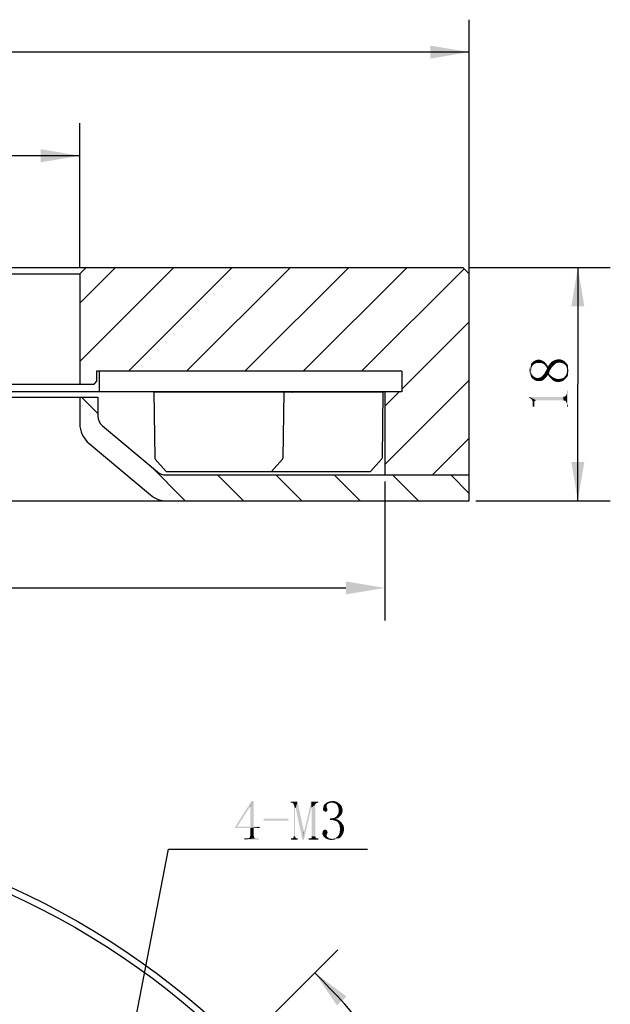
# Model space of a CAD drawing. Header units: millimetres. Extents: x 74 to 208, y 23 to 254.
# Tile 4 of 4: x 163 to 208, y 176 to 252. Entities that reach past the tile are written whole.
import ezdxf

# ---------------------------------------------------------------- set-up
doc = ezdxf.new("R2010")
doc.units = ezdxf.units.MM
doc.header["$LTSCALE"] = 23.1
doc.header["$PDMODE"] = 3
doc.header["$PDSIZE"] = 8
doc.layers.get('0').update_dxf_attribs({"linetype": 'CONTINUOUS'})
doc.layers.get('Defpoints').update_dxf_attribs({"linetype": 'CONTINUOUS'})
for name, color, linetype in [('00_COMPONENTS', 7, 'CONTINUOUS'), ('08_ALL_DRAFTS', 7, 'CONTINUOUS'), ('09_ALL_ROUNDS', 7, 'CONTINUOUS'), ('51__DRAFT_DIMS', 7, 'CONTINUOUS')]:
    doc.layers.add(name, color=color, linetype=linetype)
doc.styles.get("Standard").update_dxf_attribs({"font": 'simfang.ttf'})
doc.dimstyles.new('DIMSTYLE_1', dxfattribs={"dimtxt": 3, "dimasz": 3, "dimexe": 2.5, "dimexo": 0.5, "dimgap": 0.75, "dimtad": 1, "dimdsep": 46, "dimtxsty": 'STANDARD', "dimblk": '_FILLED', "dimblk1": '_FILLED', "dimblk2": '_FILLED', "dimcen": 0.09, "dimclrt": 3, "dimazin": 2, "dimtp": 0.3, "dimtm": 0.3, "dimtfac": 1, "dimtofl": 0, "dimtmove": 0, "dimatfit": 3, "dimldrblk": '_FILLED', "dimfxl": 1, "dimtolj": 1, "dimarcsym": 0})
doc.dimstyles.new('DIMSTYLE_2', dxfattribs={"dimtxt": 3, "dimasz": 3, "dimexe": 2.5, "dimexo": 0.5, "dimgap": 0.75, "dimtad": 1, "dimdsep": 46, "dimtxsty": 'STANDARD', "dimblk": '_FILLED', "dimblk1": '_FILLED', "dimblk2": '_FILLED', "dimcen": 0.09, "dimclrt": 3, "dimazin": 2, "dimtp": 0.2, "dimtm": 0.2, "dimtfac": 1, "dimtofl": 0, "dimtmove": 0, "dimatfit": 3, "dimldrblk": '_FILLED', "dimfxl": 1, "dimtolj": 1, "dimarcsym": 0})
doc.dimstyles.new('DIMSTYLE_3', dxfattribs={"dimtxt": 3, "dimasz": 3, "dimexe": 2.5, "dimexo": 0.5, "dimgap": 3, "dimtad": 1, "dimdec": 1, "dimdsep": 46, "dimtxsty": 'STANDARD', "dimblk": '_FILLED', "dimblk1": '_FILLED', "dimblk2": '_FILLED', "dimcen": 0.09, "dimclrt": 3, "dimazin": 2, "dimtp": 0.5, "dimtm": 0.5, "dimtfac": 1, "dimtdec": -1, "dimtofl": 0, "dimtmove": 0, "dimatfit": 3, "dimldrblk": '_FILLED', "dimfxl": 1, "dimtolj": 1, "dimarcsym": 0})
doc.dimstyles.new('DIMSTYLE_4', dxfattribs={"dimtxt": 3, "dimasz": 3, "dimexe": 2.5, "dimexo": 0.5, "dimtad": 1, "dimdsep": 46, "dimtxsty": 'STANDARD', "dimblk": '_FILLED', "dimblk1": '_FILLED', "dimblk2": '_FILLED', "dimcen": 0.09, "dimclrt": 3, "dimazin": 2, "dimtp": 0.1, "dimtm": 0.1, "dimtfac": 1, "dimtofl": 0, "dimtmove": 0, "dimatfit": 1, "dimldrblk": '_FILLED', "dimfxl": 1, "dimtolj": 1, "dimarcsym": 0})

# ---------------------------------------------------------------- blocks, each defined once
blk = doc.blocks.new('_FILLED')
at = {"color": 0, "linetype": 'ByBlock'}
blk.add_solid([(0, 0), (-1, 0.167), (-1, -0.167)], dxfattribs=at)
blk = doc.blocks.new('*D1')
at = {"layer": '51__DRAFT_DIMS', "color": 4}
for p, q in [((77.446, 231.571), (77.446, 252.159)), ((197.446, 231.571), (197.446, 252.159)), ((77.446, 249.659), (137.446, 249.659)), ((197.446, 249.659), (137.446, 249.659))]:
    blk.add_line(p, q, dxfattribs=at)
at = {"layer": '51__DRAFT_DIMS', "color": 4, "xscale": 3, "yscale": 3, "zscale": 3, "rotation": 180}
blk.add_blockref('_FILLED', (77.446, 249.659), dxfattribs=at)
at = {"layer": '51__DRAFT_DIMS', "color": 4, "xscale": 3, "yscale": 3, "zscale": 3}
blk.add_blockref('_FILLED', (197.446, 249.659), dxfattribs=at)
blk = doc.blocks.new('*D2')
at = {"layer": '51__DRAFT_DIMS', "color": 4}
for p, q in [((107.446, 233.071), (107.446, 244.174)), ((167.446, 233.071), (167.446, 244.174)), ((107.446, 241.674), (137.446, 241.674)), ((167.446, 241.674), (137.446, 241.674))]:
    blk.add_line(p, q, dxfattribs=at)
at = {"layer": '51__DRAFT_DIMS', "color": 4, "xscale": 3, "yscale": 3, "zscale": 3, "rotation": 180}
blk.add_blockref('_FILLED', (107.446, 241.674), dxfattribs=at)
at = {"layer": '51__DRAFT_DIMS', "color": 4, "xscale": 3, "yscale": 3, "zscale": 3}
blk.add_blockref('_FILLED', (167.446, 241.674), dxfattribs=at)
blk = doc.blocks.new('*D3')
at = {"layer": '51__DRAFT_DIMS', "color": 4}
for p, q in [((197.446, 233.071), (208.303, 233.071)), ((205.803, 233.071), (205.803, 224.071)), ((205.803, 215.071), (205.803, 224.071)), ((197.946, 215.071), (208.303, 215.071))]:
    blk.add_line(p, q, dxfattribs=at)
at = {"layer": '51__DRAFT_DIMS', "color": 4, "xscale": 3, "yscale": 3, "zscale": 3}
for p, rotation in [((205.803, 233.071), 90), ((205.803, 215.071), 270)]:
    blk.add_blockref('_FILLED', p, dxfattribs=dict(at, rotation=rotation))
blk = doc.blocks.new('*D4')
at = {"layer": '51__DRAFT_DIMS', "color": 4}
for p, q in [((169.619, 162.772), (187.313, 180.465)), ((173.123, 130.598), (207.969, 130.598))]:
    blk.add_line(p, q, dxfattribs=at)
for start, end in [(22.5, 45), (0, 22.5)]:
    blk.add_arc((137.446, 130.598), 68.023, start, end, dxfattribs=at)
for points in [[(187.981, 176.876), (185.545, 178.698), (187.258, 176.184)], [(204.903, 133.587), (205.469, 130.598), (205.902, 133.609)]]:
    blk.add_solid(points, dxfattribs=at)
blk = doc.blocks.new('*D5')
at = {"layer": '51__DRAFT_DIMS', "color": 4}
for p, q in [((169.553, 163.891), (174.294, 188.221)), ((174.294, 188.221), (177.794, 188.221)), ((177.794, 188.221), (189.606, 188.221))]:
    blk.add_line(p, q, dxfattribs=at)
at = {"layer": '51__DRAFT_DIMS', "color": 4, "xscale": 3, "yscale": 3, "zscale": 3, "rotation": 258.9738099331}
blk.add_blockref('_FILLED', (169.553, 163.891), dxfattribs=at)
blk = doc.blocks.new('*D8')
at = {"layer": '51__DRAFT_DIMS', "color": 0, "lineweight": -2}
for p, q in [((83.946, 216.571), (83.946, 205.864)), ((190.946, 216.571), (190.946, 205.864)), ((86.946, 208.364), (187.946, 208.364))]:
    blk.add_line(p, q, dxfattribs=at)
at = {"layer": 'Defpoints', "color": 0}
for p in [(83.946, 217.071), (190.946, 217.071), (190.946, 208.364)]:
    blk.add_point(p, dxfattribs=at)
at = {"layer": '51__DRAFT_DIMS', "color": 0, "linetype": 'ByBlock', "lineweight": -2, "xscale": 3, "yscale": 3, "zscale": 3, "rotation": 180}
blk.add_blockref('_FILLED', (83.946, 208.364), dxfattribs=at)
at = {"layer": '51__DRAFT_DIMS', "color": 0, "linetype": 'ByBlock', "lineweight": -2, "xscale": 3, "yscale": 3, "zscale": 3}
blk.add_blockref('_FILLED', (190.946, 208.364), dxfattribs=at)
at = {"layer": '51__DRAFT_DIMS', "color": 3, "insert": (137.446, 210.632), "char_height": 3, "attachment_point": 5}
blk.add_mtext('\\A1;107', dxfattribs=at)

msp = doc.modelspace()

# ---------------------------------------------------------------- hatches: boundary and pattern name
h = msp.add_hatch()
h.set_pattern_fill('ANSI31', color=256)
h.paths.add_polyline_path([(83.94602, 217.07068), (83.94602, 223.47068), (82.64602, 223.47068), (82.64616, 225.07068), (105.94602, 225.07068), (106.14602, 225.07068), (106.14602, 224.27068), (106.34602, 224.07068), (107.44602, 224.07068), (107.44602, 232.57068), (106.94602, 233.07068), (77.94602, 233.07068), (77.44602, 232.57068), (77.44602, 217.07068)])
h.paths.add_polyline_path([(197.44602, 217.07068), (197.44602, 232.57068), (196.94602, 233.07068), (167.94602, 233.07068), (167.44602, 232.57068), (167.44602, 224.07068), (168.54602, 224.07068), (168.74602, 224.27068), (168.74602, 225.07068), (168.94619, 225.07068), (192.24602, 225.07068), (192.24602, 223.47068), (190.94602, 223.47068), (190.94602, 217.07068)])
h = msp.add_hatch()
h.set_pattern_fill('ANSI31', angle=90)
h.paths.add_polyline_path([(197.44602, 217.07068), (190.94602, 217.07068), (174.07121, 217.07068, -0.17632698), (173.42842, 217.30464), (169.20323, 220.85, -0.22169466), (168.84602, 221.61604), (168.84602, 223.07068), (167.44602, 223.07068), (167.44602, 221.0379, 0.22169466), (168.16044, 219.50581), (172.88838, 215.53859, 0.17632698), (174.17396, 215.07068), (197.44602, 215.07068)])

# ---------------------------------------------------------------- linework, layer by layer
for p, q in [((173.15463, 223.47068), (183.15463, 223.47068)), ((180.78828, 223.47068), (190.78828, 223.47068)), ((174.10463, 217.3311), (173.24667, 218.29944)), ((182.20463, 217.3311), (183.06259, 218.29944)), ((189.83828, 217.3311), (190.69624, 218.29944)), ((174.10463, 217.3311), (182.20463, 217.3311)), ((181.73828, 217.3311), (189.83828, 217.3311))]:
    msp.add_line(p, q)
at = {"color": 7}
for p, q in [((106.04602, 223.07068), (168.84602, 223.07068)), ((167.44602, 223.07068), (167.44602, 221.0379)), ((168.84602, 223.07068), (168.84602, 221.61604)), ((169.20323, 220.85), (173.42842, 217.30464)), ((168.16044, 219.50581), (172.88838, 215.53859)), ((174.07121, 217.07068), (197.44602, 217.07068)), ((197.44602, 215.07068), (197.44602, 217.07068)), ((77.44602, 215.07068), (197.44602, 215.07068))]:
    msp.add_line(p, q, dxfattribs=at)
for centre, radius, start, end in [((169.84602, 221.61604), 1, 180, 230), ((169.44602, 221.0379), 2, 180, 230), ((174.07121, 218.07068), 1, 230, 270), ((174.17396, 217.07068), 2, 230, 270)]:
    msp.add_arc(centre, radius, start, end, dxfattribs=at)
at = {"layer": '00_COMPONENTS', "color": 7}
for p, q in [((77.94602, 233.07068), (196.94602, 233.07068)), ((167.44602, 232.57068), (167.94602, 233.07068)), ((196.94602, 233.07068), (197.44602, 232.57068)), ((107.44602, 232.57068), (167.44602, 232.57068)), ((167.44602, 232.57068), (167.44602, 224.07068)), ((197.44602, 215.07068), (197.44602, 232.57068)), ((192.24602, 225.07068), (168.74602, 225.07068)), ((168.74602, 225.07068), (168.74602, 224.27068)), ((168.94602, 225.07068), (168.94602, 223.47068)), ((168.94619, 225.01577), (168.94619, 223.47068)), ((192.24602, 225.07068), (192.24602, 223.47068)), ((192.24627, 225.01577), (192.24627, 223.47068)), ((106.34602, 224.07068), (168.54602, 224.07068)), ((168.54602, 224.07068), (168.74602, 224.27068)), ((192.24602, 223.47068), (82.64602, 223.47068)), ((183.83737, 223.45068), (183.8514, 223.45068)), ((190.94602, 223.47068), (190.94602, 217.07068)), ((77.44602, 215.07068), (197.44602, 215.07068))]:
    msp.add_line(p, q, dxfattribs=at)
for radius in [60, 59.5]:
    msp.add_circle((137.44602, 130.59839), radius, dxfattribs=at)
at = {"layer": '08_ALL_DRAFTS', "color": 7}
for p, q in [((173.15463, 223.47068), (173.21696, 218.36936)), ((183.15463, 223.47068), (183.0923, 218.36936)), ((190.78828, 223.47068), (190.72595, 218.36936))]:
    msp.add_line(p, q, dxfattribs=at)
at = {"layer": '09_ALL_ROUNDS', "color": 7}
for centre, start, end in [((173.31695, 218.37058), 180.7, 225.35), ((182.99231, 218.37058), 314.65, 359.3), ((190.62596, 218.37058), 314.65, 359.3)]:
    msp.add_arc(centre, 0.1, start, end, dxfattribs=at)
at = {"layer": '51__DRAFT_DIMS', "color": 3}
for points in [[(202.14719, 224.79725), (202.10031, 225.31287), (202.14719, 225.47693)], [(202.19406, 224.65662), (202.14719, 225.47693), (202.19406, 225.61756)], [(202.14719, 225.47693), (202.19406, 224.65662), (202.14719, 224.79725)], [(202.26437, 225.40662), (202.19406, 225.61756), (202.28781, 225.73475)], [(202.19406, 224.65662), (202.19406, 225.61756), (202.2175, 224.98475)], [(202.2175, 225.14881), (202.2175, 224.98475), (202.19406, 225.61756)], [(202.2175, 225.28943), (202.2175, 225.14881), (202.19406, 225.61756)], [(202.26437, 225.40662), (202.2175, 225.28943), (202.19406, 225.61756)], [(202.28781, 225.73475), (202.31125, 225.50037), (202.26437, 225.40662)], [(202.38156, 225.57068), (202.28781, 225.73475), (202.405, 225.8285)], [(202.38156, 225.57068), (202.31125, 225.50037), (202.28781, 225.73475)], [(202.405, 225.8285), (202.47531, 225.641), (202.38156, 225.57068)], [(202.47531, 225.641), (202.405, 225.8285), (202.52219, 225.89881)], [(202.52219, 225.89881), (202.5925, 225.68787), (202.47531, 225.641)], [(202.5925, 225.68787), (202.52219, 225.89881), (202.66281, 225.94568)], [(202.66281, 225.94568), (202.68625, 225.71131), (202.5925, 225.68787)], [(202.80344, 225.71131), (202.68625, 225.71131), (202.66281, 225.94568)], [(202.80344, 225.71131), (202.66281, 225.94568), (202.80344, 225.94568)], [(202.80344, 225.94568), (202.89719, 225.94568), (202.92062, 225.71131)], [(202.80344, 225.94568), (202.92062, 225.71131), (202.80344, 225.71131)], [(202.92062, 225.71131), (202.89719, 225.94568), (202.99094, 225.92225)], [(202.99094, 225.92225), (203.01437, 225.68787), (202.92062, 225.71131)], [(203.08469, 225.66443), (203.01437, 225.68787), (202.99094, 225.92225)], [(203.08469, 225.66443), (202.99094, 225.92225), (203.08469, 225.87537)], [(203.08469, 225.87537), (203.17844, 225.61756), (203.08469, 225.66443)], [(203.17844, 225.61756), (203.08469, 225.87537), (203.17844, 225.8285)], [(203.17844, 225.8285), (203.24875, 225.54725), (203.17844, 225.61756)], [(203.24875, 225.54725), (203.17844, 225.8285), (203.27219, 225.75818)], [(203.27219, 225.75818), (203.31906, 225.47693), (203.24875, 225.54725)], [(203.31906, 225.47693), (203.27219, 225.75818), (203.3425, 225.66443)], [(203.3425, 225.66443), (203.36594, 225.40662), (203.31906, 225.47693)], [(203.43625, 225.28943), (203.36594, 225.40662), (203.3425, 225.66443)], [(203.43625, 225.28943), (203.3425, 225.66443), (203.43625, 225.54725)], [(203.43625, 225.28943), (203.43625, 225.54725), (203.50656, 224.79725)], [(203.50656, 224.79725), (203.43625, 225.54725), (203.50656, 225.43006)], [(203.57687, 224.891), (203.50656, 225.43006), (203.57687, 225.54725)], [(203.50656, 225.43006), (203.57687, 224.68006), (203.50656, 224.79725)], [(203.57687, 224.891), (203.57687, 224.68006), (203.50656, 225.43006)], [(203.64719, 225.10193), (203.57687, 225.54725), (203.67062, 225.66443)], [(203.57687, 225.54725), (203.64719, 225.10193), (203.57687, 224.891)], [(203.67062, 225.66443), (203.74094, 225.266), (203.64719, 225.10193)], [(203.74094, 225.266), (203.67062, 225.66443), (203.76437, 225.78162)], [(203.76437, 225.78162), (203.83469, 225.40662), (203.74094, 225.266)], [(203.83469, 225.40662), (203.76437, 225.78162), (203.88156, 225.85193)], [(203.88156, 225.85193), (203.95187, 225.52381), (203.83469, 225.40662)], [(203.95187, 225.52381), (203.88156, 225.85193), (203.97531, 225.89881)], [(203.97531, 225.89881), (204.04562, 225.61756), (203.95187, 225.52381)], [(204.04562, 225.61756), (203.97531, 225.89881), (204.0925, 225.94568)], [(204.0925, 225.94568), (204.16281, 225.68787), (204.04562, 225.61756)], [(204.16281, 225.68787), (204.0925, 225.94568), (204.20969, 225.96912)], [(204.20969, 225.96912), (204.25656, 225.71131), (204.16281, 225.68787)], [(204.25656, 225.71131), (204.20969, 225.96912), (204.32687, 225.99256)], [(204.32687, 225.99256), (204.37375, 225.73475), (204.25656, 225.71131)], [(204.49094, 225.71131), (204.37375, 225.73475), (204.32687, 225.99256)], [(204.49094, 225.71131), (204.32687, 225.99256), (204.49094, 225.96912)], [(204.49094, 225.96912), (204.60812, 225.68787), (204.49094, 225.71131)], [(204.60812, 225.68787), (204.49094, 225.96912), (204.63156, 225.92225)], [(204.63156, 225.92225), (204.72531, 225.641), (204.60812, 225.68787)], [(204.72531, 225.641), (204.63156, 225.92225), (204.74875, 225.85193)], [(204.74875, 225.85193), (204.79562, 225.57068), (204.72531, 225.641)], [(204.79562, 225.57068), (204.74875, 225.85193), (204.86594, 225.73475)], [(204.86594, 225.73475), (204.88937, 225.50037), (204.79562, 225.57068)], [(204.93625, 225.38318), (204.88937, 225.50037), (204.86594, 225.73475)], [(204.95969, 225.266), (204.93625, 225.38318), (204.86594, 225.73475)], [(204.95969, 225.266), (204.86594, 225.73475), (204.98312, 225.61756)], [(204.98312, 225.61756), (204.98312, 225.10193), (204.95969, 225.266)], [(204.98312, 225.10193), (204.98312, 225.61756), (205.05344, 224.77381)], [(205.05344, 224.93787), (205.05344, 224.77381), (204.98312, 225.61756)], [(205.05344, 225.28943), (205.05344, 224.93787), (204.98312, 225.61756)], [(205.05344, 225.28943), (204.98312, 225.61756), (205.05344, 225.47693)], [(202.10031, 224.96131), (202.07687, 225.14881), (202.10031, 225.31287)], [(202.10031, 225.31287), (202.14719, 224.79725), (202.10031, 224.96131)], [(202.2175, 224.98475), (202.28781, 224.516), (202.19406, 224.65662)], [(202.2175, 224.98475), (202.24094, 224.86756), (202.28781, 224.516)], [(202.28781, 224.516), (202.24094, 224.86756), (202.31125, 224.75037)], [(202.31125, 224.75037), (202.405, 224.42225), (202.28781, 224.516)], [(202.31125, 224.75037), (202.38156, 224.68006), (202.405, 224.42225)], [(202.405, 224.42225), (202.38156, 224.68006), (202.47531, 224.60975)], [(203.01437, 224.3285), (202.92062, 224.58631), (203.01437, 224.65662)], [(203.10812, 224.37537), (203.01437, 224.65662), (203.10812, 224.75037)], [(203.01437, 224.65662), (203.10812, 224.37537), (203.01437, 224.3285)], [(203.20187, 224.42225), (203.10812, 224.75037), (203.20187, 224.84412)], [(203.10812, 224.75037), (203.20187, 224.42225), (203.10812, 224.37537)], [(203.27219, 224.49256), (203.20187, 224.84412), (203.27219, 224.98475)], [(203.20187, 224.84412), (203.27219, 224.49256), (203.20187, 224.42225)], [(203.36594, 224.58631), (203.27219, 224.98475), (203.36594, 225.12537)], [(203.27219, 224.98475), (203.36594, 224.58631), (203.27219, 224.49256)], [(203.43625, 224.68006), (203.36594, 225.12537), (203.43625, 225.28943)], [(203.36594, 225.12537), (203.43625, 224.68006), (203.36594, 224.58631)], [(203.43625, 225.28943), (203.50656, 224.79725), (203.43625, 224.68006)], [(203.57687, 224.891), (203.64719, 224.79725), (203.67062, 224.56287)], [(203.57687, 224.891), (203.67062, 224.56287), (203.57687, 224.68006)], [(203.67062, 224.56287), (203.64719, 224.79725), (203.7175, 224.72693)], [(203.7175, 224.72693), (203.76437, 224.46912), (203.67062, 224.56287)], [(203.76437, 224.46912), (203.7175, 224.72693), (203.81125, 224.65662)], [(203.81125, 224.65662), (203.85812, 224.37537), (203.76437, 224.46912)], [(203.85812, 224.37537), (203.81125, 224.65662), (203.905, 224.58631)], [(204.74875, 224.37537), (204.72531, 224.56287), (204.79562, 224.65662)], [(204.79562, 224.65662), (204.86594, 224.49256), (204.74875, 224.37537)], [(204.86594, 224.49256), (204.79562, 224.65662), (204.88937, 224.75037)], [(204.88937, 224.75037), (204.98312, 224.63318), (204.86594, 224.49256)], [(204.88937, 224.75037), (204.93625, 224.86756), (204.98312, 224.63318)], [(204.93625, 224.86756), (204.95969, 224.98475), (204.98312, 224.63318)], [(204.98312, 224.63318), (204.95969, 224.98475), (204.98312, 225.10193)], [(204.98312, 225.10193), (205.05344, 224.77381), (204.98312, 224.63318)], [(205.05344, 225.28943), (205.07687, 225.10193), (205.05344, 224.93787)], [(202.47531, 224.60975), (202.52219, 224.35193), (202.405, 224.42225)], [(202.52219, 224.35193), (202.47531, 224.60975), (202.54562, 224.58631)], [(202.54562, 224.58631), (202.66281, 224.30506), (202.52219, 224.35193)], [(202.54562, 224.58631), (202.63937, 224.53943), (202.66281, 224.30506)], [(202.66281, 224.30506), (202.63937, 224.53943), (202.73312, 224.53943)], [(202.73312, 224.53943), (202.80344, 224.30506), (202.66281, 224.30506)], [(202.80344, 224.30506), (202.73312, 224.53943), (202.82687, 224.56287)], [(202.82687, 224.56287), (202.89719, 224.30506), (202.80344, 224.30506)], [(202.89719, 224.30506), (202.82687, 224.56287), (202.92062, 224.58631)], [(202.92062, 224.58631), (203.01437, 224.3285), (202.89719, 224.30506)], [(203.905, 224.58631), (203.97531, 224.30506), (203.85812, 224.37537)], [(203.97531, 224.30506), (203.905, 224.58631), (204.02219, 224.53943)], [(204.02219, 224.53943), (204.0925, 224.25818), (203.97531, 224.30506)], [(204.0925, 224.25818), (204.02219, 224.53943), (204.11594, 224.49256)], [(204.11594, 224.49256), (204.20969, 224.23475), (204.0925, 224.25818)], [(204.20969, 224.23475), (204.11594, 224.49256), (204.23312, 224.46912)], [(204.23312, 224.46912), (204.35031, 224.23475), (204.20969, 224.23475)], [(204.35031, 224.23475), (204.23312, 224.46912), (204.35031, 224.46912)], [(204.49094, 224.25818), (204.35031, 224.46912), (204.49094, 224.49256)], [(204.35031, 224.46912), (204.49094, 224.25818), (204.35031, 224.23475)], [(204.49094, 224.49256), (204.60812, 224.516), (204.63156, 224.30506)], [(204.49094, 224.49256), (204.63156, 224.30506), (204.49094, 224.25818)], [(204.63156, 224.30506), (204.60812, 224.516), (204.72531, 224.56287)], [(204.72531, 224.56287), (204.74875, 224.37537), (204.63156, 224.30506)], [(204.74875, 222.80506), (204.67844, 223.08631), (204.74875, 223.10975)], [(204.74875, 223.10975), (204.79562, 222.80506), (204.74875, 222.80506)], [(204.79562, 222.80506), (204.74875, 223.10975), (204.79562, 223.10975)], [(204.8425, 222.78162), (204.79562, 223.10975), (204.8425, 223.13318)], [(204.79562, 223.10975), (204.8425, 222.78162), (204.79562, 222.80506)], [(204.88937, 222.73475), (204.8425, 223.13318), (204.88937, 223.18006)], [(204.8425, 223.13318), (204.88937, 222.73475), (204.8425, 222.78162)], [(204.91281, 222.68787), (204.88937, 223.18006), (204.91281, 223.22693)], [(204.88937, 223.18006), (204.91281, 222.68787), (204.88937, 222.73475)], [(204.93625, 222.641), (204.91281, 223.22693), (204.93625, 223.27381)], [(204.91281, 223.22693), (204.93625, 222.641), (204.91281, 222.68787)], [(204.95969, 222.57068), (204.93625, 223.27381), (204.95969, 223.34412)], [(204.93625, 223.27381), (204.95969, 222.57068), (204.93625, 222.641)], [(204.95969, 223.41443), (204.95969, 223.60193), (205.05344, 222.33631)], [(205.05344, 222.33631), (204.95969, 223.60193), (205.05344, 223.60193)], [(204.95969, 223.34412), (204.95969, 223.41443), (205.05344, 222.33631)], [(204.95969, 222.57068), (204.95969, 223.34412), (205.05344, 222.33631)], [(202.07687, 223.08631), (202.12375, 222.99256), (202.07687, 223.016)], [(202.19406, 222.94568), (202.12375, 222.99256), (202.07687, 223.08631)], [(202.24094, 222.89881), (202.19406, 222.94568), (202.07687, 223.08631)], [(202.45187, 222.73475), (202.24094, 222.89881), (202.07687, 223.08631)], [(202.49875, 222.78162), (202.45187, 222.73475), (202.07687, 223.08631)], [(202.54562, 222.80506), (202.49875, 222.78162), (202.07687, 223.08631)], [(202.5925, 222.8285), (202.54562, 222.80506), (202.07687, 223.08631)], [(204.67844, 222.8285), (202.5925, 222.8285), (202.07687, 223.08631)], [(204.67844, 222.8285), (202.07687, 223.08631), (204.67844, 223.08631)], [(202.45187, 222.641), (202.28781, 222.8285), (202.24094, 222.89881)], [(202.45187, 222.73475), (202.45187, 222.641), (202.24094, 222.89881)], [(202.45187, 222.641), (202.31125, 222.75818), (202.28781, 222.8285)], [(202.45187, 222.33631), (202.33469, 222.68787), (202.31125, 222.75818)], [(202.45187, 222.641), (202.45187, 222.33631), (202.31125, 222.75818)], [(202.33469, 222.59412), (202.33469, 222.68787), (202.45187, 222.33631)], [(202.33469, 222.50037), (202.33469, 222.59412), (202.45187, 222.33631)], [(202.33469, 222.50037), (202.45187, 222.33631), (202.33469, 222.33631)], [(204.67844, 223.08631), (204.74875, 222.80506), (204.67844, 222.8285)], [(204.95969, 222.50037), (204.95969, 222.57068), (205.05344, 222.33631)], [(204.95969, 222.50037), (205.05344, 222.33631), (204.95969, 222.33631)], [(180.84051, 191.94765), (180.55926, 191.50233), (179.41083, 189.93202)], [(180.84051, 191.94765), (179.41083, 189.93202), (180.67645, 191.94765)], [(180.55926, 191.50233), (179.57489, 189.95546), (179.41083, 189.93202)], [(180.5827, 191.50233), (180.55926, 191.50233), (180.84051, 191.94765)], [(180.5827, 189.95546), (180.5827, 191.50233), (180.84051, 191.94765)], [(180.5827, 189.95546), (180.84051, 191.94765), (180.84051, 189.95546)], [(184.21551, 191.90077), (183.69989, 191.80702), (183.69989, 191.90077)], [(183.7702, 191.80702), (183.69989, 191.80702), (184.21551, 191.90077)], [(183.84051, 191.78358), (183.7702, 191.80702), (184.21551, 191.90077)], [(183.88739, 191.76015), (183.84051, 191.78358), (184.21551, 191.90077)], [(183.91083, 191.71327), (183.88739, 191.76015), (184.21551, 191.90077)], [(183.93426, 191.6664), (183.91083, 191.71327), (184.21551, 191.90077)], [(184.02801, 191.40858), (183.93426, 191.6664), (184.21551, 191.90077)], [(184.02801, 191.40858), (183.93426, 189.20546), (183.93426, 191.6664)], [(183.93426, 189.20546), (184.02801, 191.40858), (184.02801, 189.20546)], [(184.07489, 191.40858), (184.02801, 191.40858), (184.21551, 191.90077)], [(184.07489, 191.40858), (184.21551, 191.90077), (184.7077, 189.6039)], [(184.7077, 189.6039), (184.59051, 188.97108), (184.07489, 191.40858)], [(184.59051, 188.97108), (184.73114, 189.6039), (185.29364, 191.45546)], [(184.59051, 188.97108), (185.29364, 191.45546), (184.7077, 188.97108)], [(185.29364, 191.45546), (184.73114, 189.6039), (185.2702, 191.90077)], [(185.2702, 191.90077), (185.8327, 191.90077), (185.6452, 191.76015)], [(185.2702, 191.90077), (185.6452, 191.76015), (185.29364, 191.45546)], [(185.6452, 191.76015), (185.59833, 191.71327), (185.29364, 191.45546)], [(185.59833, 191.71327), (185.59833, 191.6664), (185.29364, 191.45546)], [(185.31708, 191.45546), (185.29364, 191.45546), (185.59833, 191.6664)], [(185.31708, 189.20546), (185.31708, 191.45546), (185.59833, 191.6664)], [(185.31708, 189.20546), (185.59833, 191.6664), (185.59833, 189.20546)], [(185.8327, 191.90077), (185.69208, 191.78358), (185.6452, 191.76015)], [(185.8327, 191.90077), (185.76239, 191.80702), (185.69208, 191.78358)], [(185.76239, 191.80702), (185.8327, 191.90077), (185.8327, 191.80702)], [(186.46551, 191.45546), (186.18426, 191.36171), (186.2077, 191.4789)], [(186.46551, 191.45546), (186.48895, 191.40858), (186.18426, 191.36171)], [(186.48895, 191.40858), (186.48895, 191.38515), (186.18426, 191.36171)], [(186.18426, 191.36171), (186.48895, 191.38515), (186.51239, 191.33827)], [(186.51239, 191.33827), (186.18426, 191.2914), (186.18426, 191.36171)], [(186.18426, 191.2914), (186.51239, 191.33827), (186.53583, 191.2914)], [(186.53583, 191.2914), (186.2077, 191.24452), (186.18426, 191.2914)], [(186.46551, 191.54921), (186.2077, 191.4789), (186.23114, 191.59608)], [(186.46551, 191.54921), (186.46551, 191.50233), (186.2077, 191.4789)], [(186.2077, 191.4789), (186.46551, 191.50233), (186.46551, 191.45546)], [(186.2077, 191.24452), (186.53583, 191.2914), (186.51239, 191.22108)], [(186.51239, 191.22108), (186.2077, 191.19765), (186.2077, 191.24452)], [(186.48895, 191.6664), (186.23114, 191.59608), (186.30145, 191.68983)], [(186.48895, 191.6664), (186.46551, 191.61952), (186.23114, 191.59608)], [(186.23114, 191.59608), (186.46551, 191.61952), (186.46551, 191.54921)], [(186.60614, 191.76015), (186.30145, 191.68983), (186.41864, 191.78358)], [(186.60614, 191.76015), (186.53583, 191.71327), (186.30145, 191.68983)], [(186.30145, 191.68983), (186.53583, 191.71327), (186.48895, 191.6664)], [(186.72333, 191.80702), (186.41864, 191.78358), (186.53583, 191.8539)], [(186.41864, 191.78358), (186.72333, 191.80702), (186.60614, 191.76015)], [(187.23895, 191.87733), (186.53583, 191.8539), (186.65301, 191.90077)], [(186.72333, 191.80702), (186.53583, 191.8539), (187.23895, 191.87733)], [(187.09833, 191.92421), (186.65301, 191.90077), (186.79364, 191.92421)], [(186.65301, 191.90077), (187.09833, 191.92421), (187.23895, 191.87733)], [(186.86395, 191.80702), (186.72333, 191.80702), (187.23895, 191.87733)], [(186.79364, 191.92421), (186.93426, 191.94765), (187.09833, 191.92421)], [(186.98114, 191.80702), (186.86395, 191.80702), (187.23895, 191.87733)], [(186.98114, 191.80702), (187.23895, 191.87733), (187.35614, 191.80702)], [(187.35614, 191.80702), (187.09833, 191.76015), (186.98114, 191.80702)], [(187.19208, 191.71327), (187.09833, 191.76015), (187.35614, 191.80702)], [(187.19208, 191.71327), (187.35614, 191.80702), (187.47333, 191.71327)], [(187.47333, 191.71327), (187.26239, 191.64296), (187.19208, 191.71327)], [(187.26239, 191.64296), (187.47333, 191.71327), (187.56708, 191.61952)], [(187.56708, 191.61952), (187.30926, 191.54921), (187.26239, 191.64296)], [(187.30926, 191.54921), (187.56708, 191.61952), (187.63739, 191.50233)], [(187.63739, 191.50233), (187.35614, 191.43202), (187.30926, 191.54921)], [(187.35614, 191.43202), (187.63739, 191.50233), (187.66083, 191.38515)], [(187.66083, 191.38515), (187.37958, 191.33827), (187.35614, 191.43202)], [(187.37958, 191.33827), (187.66083, 191.38515), (187.68426, 191.26796)], [(187.68426, 191.26796), (187.37958, 191.22108), (187.37958, 191.33827)], [(187.37958, 191.22108), (187.68426, 191.26796), (187.68426, 191.15077)], [(183.51239, 190.58827), (181.61395, 190.42421), (181.61395, 190.58827)], [(181.61395, 190.42421), (183.51239, 190.58827), (183.51239, 190.42421)], [(186.25458, 191.17421), (186.2077, 191.19765), (186.51239, 191.22108)], [(186.25458, 191.17421), (186.51239, 191.22108), (186.48895, 191.17421)], [(186.48895, 191.17421), (186.30145, 191.12733), (186.25458, 191.17421)], [(186.30145, 191.12733), (186.48895, 191.17421), (186.44208, 191.12733)], [(186.44208, 191.12733), (186.37176, 191.1039), (186.30145, 191.12733)], [(187.28583, 190.61171), (186.72333, 190.58827), (186.88739, 190.61171)], [(186.72333, 190.58827), (187.28583, 190.61171), (187.1452, 190.56483)], [(187.1452, 190.56483), (186.72333, 190.47108), (186.72333, 190.58827)], [(187.1452, 190.56483), (187.3327, 190.49452), (186.72333, 190.47108)], [(186.81708, 190.47108), (186.72333, 190.47108), (187.3327, 190.49452)], [(186.93426, 190.47108), (186.81708, 190.47108), (187.3327, 190.49452)], [(186.88739, 190.61171), (187.02801, 190.63515), (187.37958, 190.65858)], [(186.88739, 190.61171), (187.37958, 190.65858), (187.28583, 190.61171)], [(187.00458, 190.44765), (186.93426, 190.47108), (187.3327, 190.49452)], [(187.09833, 190.42421), (187.00458, 190.44765), (187.3327, 190.49452)], [(187.37958, 190.65858), (187.02801, 190.63515), (187.12176, 190.68202)], [(187.16864, 190.40077), (187.09833, 190.42421), (187.3327, 190.49452)], [(187.47333, 190.75233), (187.12176, 190.68202), (187.21551, 190.75233)], [(187.12176, 190.68202), (187.47333, 190.75233), (187.37958, 190.65858)], [(187.16864, 190.40077), (187.3327, 190.49452), (187.47333, 190.40077)], [(187.54364, 190.82265), (187.21551, 190.75233), (187.28583, 190.84608)], [(187.21551, 190.75233), (187.54364, 190.82265), (187.47333, 190.75233)], [(187.61395, 190.9164), (187.28583, 190.84608), (187.35614, 190.96327)], [(187.28583, 190.84608), (187.61395, 190.9164), (187.54364, 190.82265)], [(187.66083, 191.03358), (187.35614, 190.96327), (187.37958, 191.08046)], [(187.35614, 190.96327), (187.66083, 191.03358), (187.61395, 190.9164)], [(187.68426, 191.15077), (187.37958, 191.08046), (187.37958, 191.22108)], [(187.37958, 191.08046), (187.68426, 191.15077), (187.66083, 191.03358)], [(180.84051, 189.95546), (181.30926, 189.95546), (179.41083, 189.93202)], [(180.5827, 189.95546), (180.84051, 189.95546), (179.41083, 189.93202)], [(179.57489, 189.95546), (180.5827, 189.95546), (179.41083, 189.93202)], [(179.41083, 189.86171), (179.41083, 189.93202), (181.30926, 189.95546)], [(180.5827, 189.86171), (179.41083, 189.86171), (181.30926, 189.95546)], [(180.84051, 189.86171), (180.5827, 189.86171), (181.30926, 189.95546)], [(180.84051, 189.86171), (180.5827, 189.27577), (180.5827, 189.86171)], [(180.5827, 189.27577), (180.84051, 189.86171), (180.84051, 189.27577)], [(180.84051, 189.86171), (181.30926, 189.95546), (181.30926, 189.86171)], [(186.41864, 189.72108), (186.46551, 189.69765), (186.2077, 189.67421)], [(186.41864, 189.72108), (186.2077, 189.67421), (186.27801, 189.72108)], [(186.3952, 189.74452), (186.27801, 189.72108), (186.34833, 189.74452)], [(186.27801, 189.72108), (186.3952, 189.74452), (186.41864, 189.72108)], [(187.47333, 190.40077), (187.23895, 190.37733), (187.16864, 190.40077)], [(187.28583, 190.33046), (187.23895, 190.37733), (187.47333, 190.40077)], [(187.28583, 190.33046), (187.47333, 190.40077), (187.59051, 190.30702)], [(187.59051, 190.30702), (187.3327, 190.28358), (187.28583, 190.33046)], [(187.40301, 190.18983), (187.3327, 190.28358), (187.59051, 190.30702)], [(187.40301, 190.18983), (187.59051, 190.30702), (187.66083, 190.18983)], [(187.66083, 190.18983), (187.44989, 190.07265), (187.40301, 190.18983)], [(187.66083, 190.18983), (187.73114, 190.09608), (187.44989, 190.07265)], [(187.44989, 190.07265), (187.73114, 190.09608), (187.77801, 189.9789)], [(187.77801, 189.9789), (187.47333, 189.93202), (187.44989, 190.07265)], [(187.47333, 189.93202), (187.77801, 189.9789), (187.80145, 189.86171)], [(187.80145, 189.86171), (187.49676, 189.7914), (187.47333, 189.93202)], [(187.80145, 189.74452), (187.47333, 189.6039), (187.49676, 189.7914)], [(187.47333, 189.6039), (187.80145, 189.74452), (187.77801, 189.6039)], [(187.49676, 189.7914), (187.80145, 189.86171), (187.80145, 189.74452)], [(181.09833, 189.06483), (181.26239, 189.06483), (180.11395, 188.97108)], [(181.00458, 189.06483), (181.09833, 189.06483), (180.11395, 188.97108)], [(180.44208, 189.06483), (181.00458, 189.06483), (180.11395, 188.97108)], [(180.37176, 189.06483), (180.44208, 189.06483), (180.11395, 188.97108)], [(180.32489, 189.06483), (180.37176, 189.06483), (180.11395, 188.97108)], [(180.32489, 189.06483), (180.11395, 188.97108), (180.11395, 189.06483)], [(180.11395, 188.97108), (181.26239, 189.06483), (181.26239, 188.97108)], [(180.44208, 189.06483), (180.48895, 189.08827), (180.91083, 189.11171)], [(180.44208, 189.06483), (180.91083, 189.11171), (181.00458, 189.06483)], [(180.91083, 189.11171), (180.48895, 189.08827), (180.51239, 189.11171)], [(180.88739, 189.13515), (180.51239, 189.11171), (180.53583, 189.13515)], [(180.51239, 189.11171), (180.88739, 189.13515), (180.91083, 189.11171)], [(180.86395, 189.18202), (180.53583, 189.13515), (180.55926, 189.18202)], [(180.53583, 189.13515), (180.86395, 189.18202), (180.88739, 189.13515)], [(180.84051, 189.27577), (180.55926, 189.2289), (180.5827, 189.27577)], [(180.55926, 189.2289), (180.84051, 189.27577), (180.86395, 189.2289)], [(180.86395, 189.2289), (180.55926, 189.18202), (180.55926, 189.2289)], [(180.55926, 189.18202), (180.86395, 189.2289), (180.86395, 189.18202)], [(184.19208, 189.06483), (184.23895, 189.06483), (183.72333, 188.97108)], [(184.12176, 189.06483), (184.19208, 189.06483), (183.72333, 188.97108)], [(183.84051, 189.06483), (184.12176, 189.06483), (183.72333, 188.97108)], [(183.7702, 189.06483), (183.84051, 189.06483), (183.72333, 188.97108)], [(183.7702, 189.06483), (183.72333, 188.97108), (183.72333, 189.06483)], [(183.72333, 188.97108), (184.23895, 189.06483), (184.23895, 188.97108)], [(184.07489, 189.08827), (183.84051, 189.06483), (183.88739, 189.08827)], [(183.84051, 189.06483), (184.07489, 189.08827), (184.12176, 189.06483)], [(184.05145, 189.13515), (183.88739, 189.08827), (183.91083, 189.13515)], [(183.88739, 189.08827), (184.05145, 189.13515), (184.07489, 189.08827)], [(184.02801, 189.20546), (183.91083, 189.13515), (183.93426, 189.20546)], [(183.91083, 189.13515), (184.02801, 189.20546), (184.05145, 189.13515)], [(184.7077, 189.6039), (184.73114, 189.6039), (184.59051, 188.97108)], [(185.76239, 189.06483), (185.8327, 189.06483), (185.0827, 188.97108)], [(185.69208, 189.06483), (185.76239, 189.06483), (185.0827, 188.97108)], [(185.24676, 189.06483), (185.69208, 189.06483), (185.0827, 188.97108)], [(185.17645, 189.06483), (185.24676, 189.06483), (185.0827, 188.97108)], [(185.17645, 189.06483), (185.0827, 188.97108), (185.0827, 189.06483)], [(185.0827, 188.97108), (185.8327, 189.06483), (185.8327, 188.97108)], [(185.6452, 189.08827), (185.24676, 189.06483), (185.29364, 189.08827)], [(185.24676, 189.06483), (185.6452, 189.08827), (185.69208, 189.06483)], [(185.59833, 189.13515), (185.29364, 189.08827), (185.31708, 189.13515)], [(185.29364, 189.08827), (185.59833, 189.13515), (185.6452, 189.08827)], [(185.59833, 189.20546), (185.31708, 189.13515), (185.31708, 189.20546)], [(185.31708, 189.13515), (185.59833, 189.20546), (185.59833, 189.13515)], [(186.53583, 189.53358), (186.13739, 189.48671), (186.16083, 189.58046)], [(186.13739, 189.48671), (186.53583, 189.53358), (186.51239, 189.46327)], [(186.51239, 189.46327), (186.13739, 189.39296), (186.13739, 189.48671)], [(186.13739, 189.39296), (186.51239, 189.46327), (186.48895, 189.39296)], [(186.48895, 189.39296), (186.18426, 189.27577), (186.13739, 189.39296)], [(186.48895, 189.67421), (186.51239, 189.6039), (186.16083, 189.58046)], [(186.48895, 189.67421), (186.16083, 189.58046), (186.2077, 189.67421)], [(186.16083, 189.58046), (186.51239, 189.6039), (186.53583, 189.53358)], [(186.48895, 189.39296), (186.46551, 189.34608), (186.18426, 189.27577)], [(186.18426, 189.27577), (186.46551, 189.34608), (186.46551, 189.27577)], [(186.46551, 189.27577), (186.25458, 189.18202), (186.18426, 189.27577)], [(186.2077, 189.67421), (186.46551, 189.69765), (186.48895, 189.67421)], [(186.46551, 189.27577), (186.46551, 189.2289), (186.25458, 189.18202)], [(186.25458, 189.18202), (186.46551, 189.2289), (186.48895, 189.18202)], [(186.48895, 189.18202), (186.34833, 189.08827), (186.25458, 189.18202)], [(186.48895, 189.18202), (186.53583, 189.15858), (186.34833, 189.08827)], [(186.53583, 189.15858), (186.5827, 189.11171), (186.34833, 189.08827)], [(186.34833, 189.08827), (186.5827, 189.11171), (186.72333, 189.06483)], [(186.72333, 189.06483), (186.46551, 189.01796), (186.34833, 189.08827)], [(186.72333, 189.06483), (186.86395, 189.0414), (186.46551, 189.01796)], [(186.46551, 189.01796), (186.86395, 189.0414), (187.42645, 189.06483)], [(186.46551, 189.01796), (187.42645, 189.06483), (187.26239, 188.99452)], [(187.26239, 188.99452), (186.60614, 188.97108), (186.46551, 189.01796)], [(186.60614, 188.97108), (187.26239, 188.99452), (187.09833, 188.97108)], [(187.09833, 188.97108), (186.74676, 188.94765), (186.60614, 188.97108)], [(186.74676, 188.94765), (187.09833, 188.97108), (186.88739, 188.94765)], [(187.42645, 189.06483), (186.86395, 189.0414), (187.02801, 189.06483)], [(187.42645, 189.06483), (187.02801, 189.06483), (187.1452, 189.08827)], [(187.1452, 189.08827), (187.23895, 189.15858), (187.56708, 189.18202)], [(187.1452, 189.08827), (187.56708, 189.18202), (187.42645, 189.06483)], [(187.56708, 189.18202), (187.23895, 189.15858), (187.3327, 189.2289)], [(187.66083, 189.29921), (187.3327, 189.2289), (187.40301, 189.32265)], [(187.3327, 189.2289), (187.66083, 189.29921), (187.56708, 189.18202)], [(187.73114, 189.43983), (187.40301, 189.32265), (187.44989, 189.46327)], [(187.40301, 189.32265), (187.73114, 189.43983), (187.66083, 189.29921)], [(187.77801, 189.6039), (187.44989, 189.46327), (187.47333, 189.6039)], [(187.44989, 189.46327), (187.77801, 189.6039), (187.73114, 189.43983)]]:
    msp.add_solid(points, dxfattribs=at)

# ---------------------------------------------------------------- dimensions: what is measured, and where the dimension line sits
at = {"layer": '51__DRAFT_DIMS', "color": 4}
for base, p1, p2, picture, middle in [((197.44602, 249.65918), (77.44602, 231.07068), (197.44602, 231.07068), '*D1', (134.14133, 249.65918)), ((167.44602, 241.67434), (107.44602, 232.57068), (167.44602, 232.57068), '*D2', (135.24289, 241.67434))]:
    dim = msp.add_linear_dim(base=base, p1=p1, p2=p2, dimstyle='DIMSTYLE_1', dxfattribs=at)
    dim.commit()
    dim.dimension.update_dxf_attribs({"geometry": picture, "text_midpoint": middle, "dimtype": 160})
dim = msp.add_linear_dim(base=(205.80344, 215.07068), p1=(196.94602, 233.07068), p2=(197.44602, 215.07068), angle=270, dimstyle='DIMSTYLE_2', dxfattribs=at)
dim.commit()
dim.dimension.update_dxf_attribs({"geometry": '*D3', "text_midpoint": (205.80344, 221.86756), "dimtype": 160})
dim = msp.add_linear_dim(base=(190.94602, 208.36445), p1=(83.94602, 217.07068), p2=(190.94602, 217.07068), dimstyle='DIMSTYLE_1', override={"dimtxsty": 'STANDARD', "dimldrblk": '_FILLED'}, dxfattribs=at)
dim.commit()
dim.dimension.update_dxf_attribs({"geometry": '*D8', "text_midpoint": (137.44602, 210.63159)})
dim = msp.add_diameter_dim_2p(p1=(169.55271, 163.8905), p2=(168.97894, 160.94588), text='4-M<>\\P ', dimstyle='DIMSTYLE_4', override={"dimtih": 1, "dimtoh": 1, "dimpost": '<>'}, dxfattribs=at)
dim.commit()
dim.dimension.update_dxf_attribs({"geometry": '*D5', "text_midpoint": (179.29364, 188.97108), "dimtype": 163})
dim = msp.add_angular_dim_2l(base=(200.29077, 156.62954), line1=((171.94251, 130.59839), (172.62274, 130.59839)), line2=((168.78483, 161.9372), (169.26582, 162.41819)), dimstyle='DIMSTYLE_3', dxfattribs=at)
dim.commit()
dim.dimension.update_dxf_attribs({"geometry": '*D4', "text_midpoint": (199.05414, 159.43452), "dimtype": 162})

doc.saveas('drawing.dxf')
